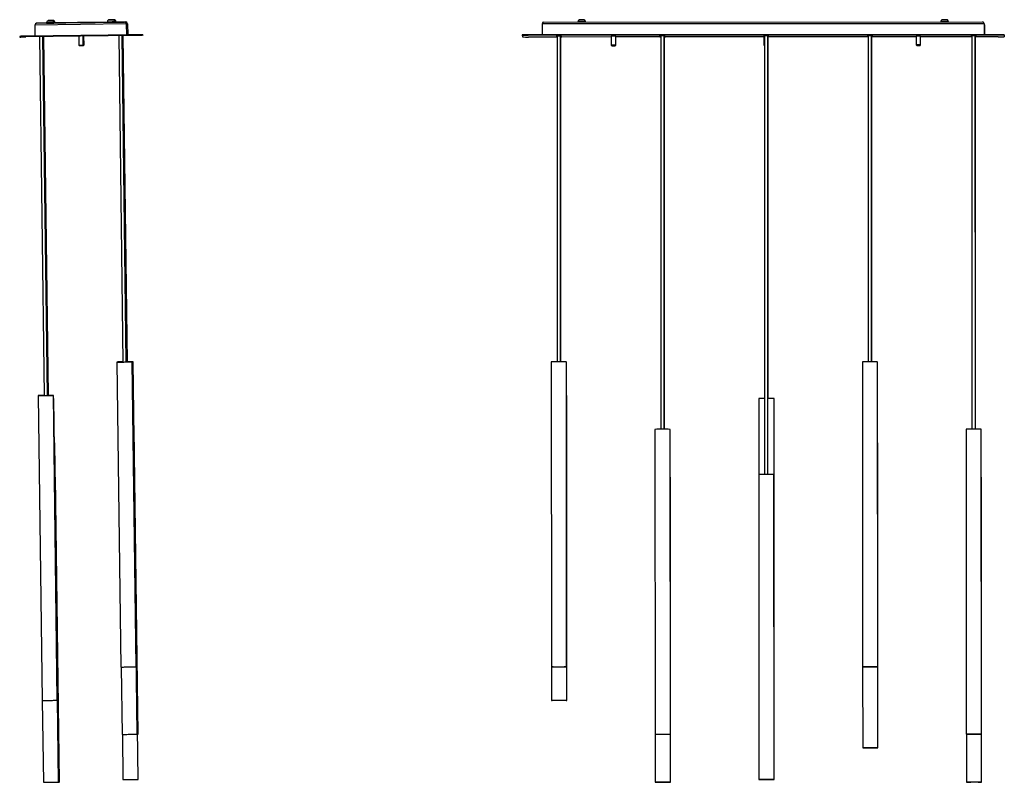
# Model space of a CAD drawing. Header units: millimetres. Extents: x 521 to 1031, y 151 to 624.
# Tile 1 of 3: x 521 to 844, y 161 to 411. Entities that reach past the tile are written whole.
import ezdxf

# ---------------------------------------------------------------- set-up
doc = ezdxf.new("R2010")
doc.units = ezdxf.units.MM

msp = doc.modelspace()

# ---------------------------------------------------------------- linework, layer by layer
at = {"color": 7, "linetype": 'Continuous', "lineweight": 25}
for p, q in [((526.84, 409.69), (555.63, 410.06)), ((530.92, 410.59), (530.87, 410.58)), ((550.05, 410.04), (532.82, 409.82)), ((550.05, 410.2), (550.05, 410)), ((552.49, 410.03), (552.48, 410.23)), ((552.82, 410.07), (552.81, 410.27)), ((556.03, 410.12), (552.82, 410.08)), ((555.63, 410.06), (556.03, 410.12)), ((693.15, 410.06), (836.95, 410.12)), ((704.34, 410.21), (704.34, 410.07)), ((706.78, 410.07), (706.78, 410.21)), ((706.82, 410.06), (706.79, 410.17)), ((823.34, 410.25), (823.34, 410.11)), ((825.78, 410.11), (825.78, 410.26)), ((825.82, 410.11), (825.79, 410.22)), ((556.24, 409.47), (526.24, 409.09)), ((526.24, 409.09), (526.29, 405.45)), ((527.16, 409.74), (526.77, 409.69)), ((527.23, 409.75), (526.84, 409.69)), ((530.05, 409.78), (527.23, 409.75)), ((530.05, 409.94), (530.05, 409.74)), ((532.49, 409.77), (532.49, 409.97)), ((532.82, 409.81), (532.82, 410.01)), ((556.64, 409.52), (556.24, 409.47)), ((556.24, 409.47), (556.29, 405.83)), ((556.64, 409.52), (556.69, 405.88)), ((837.55, 409.52), (692.55, 409.47)), ((692.55, 409.47), (692.55, 405.9)), ((837.62, 409.26), (837.53, 409.65)), ((837.55, 409.52), (837.55, 405.95)), ((837.63, 409.14), (837.55, 409.52)), ((837.63, 409.14), (837.63, 405.95)), ((521.7, 405.44), (521.28, 405.38)), ((521.28, 405.38), (521.28, 405.18)), ((559.27, 405.87), (523.27, 405.41)), ((559.27, 405.67), (523.27, 405.21)), ((523.27, 405.41), (523.27, 405.21)), ((526.29, 405.5), (523.71, 405.46)), ((526.29, 405.45), (556.29, 405.83)), ((527.76, 405.26), (529.27, 287.64)), ((530.37, 287.65), (528.86, 405.28)), ((530.47, 287.65), (528.95, 405.28)), ((530.56, 287.66), (529.04, 405.28)), ((530.65, 287.66), (529.14, 405.28)), ((530.75, 287.66), (529.23, 405.28)), ((540.63, 405.43), (540.67, 402.53)), ((542.11, 402.55), (542.07, 405.45)), ((542.25, 402.57), (542.21, 405.45)), ((542.39, 402.59), (542.35, 405.45)), ((553.75, 405.6), (555.13, 298.61)), ((556.23, 298.62), (554.85, 405.61)), ((556.33, 298.63), (554.95, 405.61)), ((556.42, 298.63), (555.04, 405.61)), ((556.51, 298.66), (555.14, 405.62)), ((556.61, 298.66), (555.23, 405.62)), ((556.29, 405.83), (556.69, 405.88)), ((559.71, 405.93), (556.69, 405.89)), ((559.27, 405.87), (559.27, 405.67)), ((561.7, 405.95), (561.27, 405.9)), ((561.27, 405.9), (561.28, 405.7)), ((561.7, 405.75), (561.28, 405.7)), ((561.7, 405.95), (561.7, 405.75)), ((686.04, 405.87), (686.04, 405.67)), ((686.04, 405.67), (686.14, 405.21)), ((842.03, 405.95), (688.03, 405.9)), ((688.03, 405.9), (688.03, 405.7)), ((842.03, 405.75), (688.03, 405.7)), ((697.5, 405.18), (688.14, 405.18)), ((697.5, 405.62), (697.54, 298.65)), ((698.64, 298.65), (698.6, 405.62)), ((698.71, 298.65), (698.67, 405.28)), ((715.27, 405.19), (698.67, 405.18)), ((715.27, 405.45), (715.27, 402.54)), ((716.71, 402.54), (716.71, 405.45)), ((731.5, 405.2), (716.71, 405.19)), ((731.5, 405.63), (731.54, 276.56)), ((732.64, 276.56), (732.6, 405.63)), ((732.72, 276.56), (732.67, 405.3)), ((765.27, 405.21), (732.67, 405.2)), ((765.27, 405.47), (765.27, 402.56)), ((765.5, 405.64), (765.55, 261.73)), ((766.65, 261.73), (766.6, 405.64)), ((766.71, 402.56), (766.71, 405.47)), ((799.5, 405.22), (766.71, 405.21)), ((799.5, 405.65), (799.54, 298.69)), ((800.64, 298.69), (800.6, 405.65)), ((800.71, 298.69), (800.67, 405.32)), ((815.27, 405.23), (800.67, 405.22)), ((815.27, 405.48), (815.27, 402.58)), ((816.71, 402.58), (816.71, 405.48)), ((833.5, 405.23), (816.71, 405.23)), ((833.5, 405.67), (833.54, 276.59)), ((834.64, 276.6), (834.6, 405.67)), ((834.72, 276.59), (834.67, 405.33)), ((842.14, 405.24), (834.67, 405.23)), ((842.03, 405.95), (842.03, 405.75)), ((844.04, 405.93), (844.04, 405.73)), ((844.04, 405.93), (844.14, 405.46)), ((844.04, 405.73), (844.14, 405.26)), ((844.14, 405.46), (844.14, 405.26)), ((540.67, 402.53), (540.87, 402.33)), ((541.91, 402.35), (542.11, 402.55)), ((542.05, 402.36), (542.25, 402.57)), ((542.19, 402.38), (542.39, 402.59)), ((715.27, 402.54), (715.47, 402.34)), ((716.51, 402.34), (716.71, 402.54)), ((765.27, 402.56), (765.47, 402.36)), ((766.6, 402.45), (766.71, 402.56)), ((766.71, 286.64), (766.68, 402.52)), ((815.27, 402.58), (815.47, 402.38)), ((816.51, 402.38), (816.71, 402.58)), ((553.18, 298.59), (554.47, 198.59)), ((553.46, 298.62), (553.46, 298.59)), ((556.35, 298.63), (556.23, 298.63)), ((556.39, 298.63), (556.23, 298.63)), ((556.63, 298.66), (556.51, 298.66)), ((556.67, 298.66), (556.51, 298.66)), ((559.47, 198.66), (558.18, 298.65)), ((559.75, 198.7), (558.46, 298.69)), ((695.59, 298.62), (695.62, 198.63)), ((700.62, 198.63), (700.59, 298.62)), ((797.59, 298.65), (797.62, 198.66)), ((802.62, 198.66), (802.59, 298.66)), ((527.32, 287.61), (528.61, 187.62)), ((533.61, 187.69), (532.32, 287.68)), ((700.7, 187.65), (700.66, 287.65)), ((533.81, 186.65), (532.52, 286.64)), ((763.66, 286.6), (763.67, 261.7)), ((768.7, 186.61), (768.66, 286.61)), ((559.85, 176.57), (558.56, 276.56)), ((560.13, 176.6), (558.84, 276.6)), ((729.59, 276.53), (729.63, 176.53)), ((734.58, 276.53), (734.59, 276.53)), ((734.63, 176.54), (734.59, 276.53)), ((831.59, 276.56), (831.63, 176.57)), ((836.58, 276.57), (836.59, 276.56)), ((836.63, 176.57), (836.59, 276.56)), ((534.09, 172.14), (532.8, 272.14)), ((802.7, 172.11), (802.67, 272.1)), ((560.13, 161.74), (558.85, 261.73)), ((763.6, 261.7), (763.63, 161.7)), ((768.63, 161.71), (768.6, 261.7)), ((534.05, 160.85), (532.76, 260.84)), ((534.33, 160.89), (533.04, 260.88)), ((734.7, 160.82), (734.67, 260.81)), ((836.7, 160.86), (836.67, 260.85)), ((554.56, 198.6), (554.85, 176.5)), ((695.69, 198.62), (695.7, 187.65)), ((797.69, 198.65), (797.7, 172.11)), ((528.7, 187.62), (529.05, 160.79)), ((554.94, 176.5), (555.13, 161.67)), ((729.7, 176.53), (729.7, 160.82)), ((831.7, 176.56), (831.7, 160.86))]:
    msp.add_line(p, q, dxfattribs=at)
at = {"color": 8, "linetype": 'Continuous', "lineweight": 25}
msp.add_line((552.21, 410.86), (552.17, 410.86), dxfattribs=at)
at = {"color": 7, "linetype": 'Continuous', "lineweight": 25, "flags": 128}
for points in [[(530.64, 410.55), (530.68, 410.55), (530.78, 410.55), (530.95, 410.55), (531.15, 410.55), (531.36, 410.56), (531.57, 410.56), (531.73, 410.56), (531.84, 410.56), (531.88, 410.56), (531.84, 410.56), (531.73, 410.56), (531.57, 410.56), (531.37, 410.56), (531.15, 410.55), (530.95, 410.55), (530.79, 410.55), (530.68, 410.55), (530.64, 410.55)], [(530.86, 410.55), (530.89, 410.55), (530.98, 410.55), (531.1, 410.55), (531.26, 410.55), (531.41, 410.56), (531.54, 410.56), (531.63, 410.56), (531.66, 410.56), (531.63, 410.56), (531.54, 410.56), (531.41, 410.56), (531.26, 410.55), (531.11, 410.55), (530.98, 410.55), (530.89, 410.55), (530.86, 410.55)], [(530.97, 410.59), (531.01, 410.59), (531.12, 410.59), (531.28, 410.59), (531.48, 410.6), (531.7, 410.6), (531.9, 410.6), (532.06, 410.6), (532.17, 410.61), (532.21, 410.61), (532.17, 410.61), (532.06, 410.6), (531.9, 410.6), (531.69, 410.6), (531.48, 410.6), (531.28, 410.59), (531.11, 410.59), (531.01, 410.59), (530.97, 410.59)], [(531.19, 410.59), (531.22, 410.59), (531.31, 410.59), (531.44, 410.6), (531.59, 410.6), (531.74, 410.6), (531.87, 410.6), (531.96, 410.6), (531.99, 410.6), (531.96, 410.6), (531.87, 410.6), (531.74, 410.6), (531.59, 410.6), (531.43, 410.6), (531.31, 410.59), (531.22, 410.59), (531.19, 410.59)], [(551.88, 410.82), (551.84, 410.82), (551.73, 410.82), (551.57, 410.82), (551.36, 410.81), (551.15, 410.81), (550.95, 410.81), (550.78, 410.81), (550.67, 410.8), (550.64, 410.8), (550.68, 410.8), (550.78, 410.81), (550.95, 410.81), (551.15, 410.81), (551.37, 410.81), (551.57, 410.82), (551.73, 410.82), (551.84, 410.82), (551.88, 410.82)], [(551.66, 410.82), (551.63, 410.82), (551.54, 410.82), (551.41, 410.81), (551.26, 410.81), (551.1, 410.81), (550.97, 410.81), (550.89, 410.81), (550.86, 410.81), (550.89, 410.81), (550.98, 410.81), (551.11, 410.81), (551.26, 410.81), (551.41, 410.81), (551.54, 410.82), (551.63, 410.82), (551.66, 410.82)], [(551.19, 410.85), (551.28, 410.85), (551.48, 410.85), (551.69, 410.86), (551.9, 410.86), (552.06, 410.86), (552.17, 410.86), (552.21, 410.86)], [(551.99, 410.86), (551.96, 410.86), (551.87, 410.86), (551.74, 410.86), (551.59, 410.86), (551.43, 410.85), (551.3, 410.85), (551.22, 410.85), (551.19, 410.85), (551.22, 410.85), (551.3, 410.85), (551.43, 410.85), (551.59, 410.86), (551.74, 410.86), (551.87, 410.86), (551.96, 410.86), (551.99, 410.86)], [(532.49, 409.77), (532.49, 409.77), (532.45, 409.77), (532.35, 409.77), (532.18, 409.77), (531.96, 409.76), (531.7, 409.76), (531.41, 409.76), (531.12, 409.75), (530.83, 409.75), (530.57, 409.75), (530.35, 409.74), (530.19, 409.74), (530.08, 409.74), (530.05, 409.74)], [(530.05, 409.74), (530.08, 409.74), (530.19, 409.74), (530.35, 409.74), (530.57, 409.75), (530.83, 409.75), (531.12, 409.75), (531.41, 409.76), (531.7, 409.76), (531.96, 409.76), (532.18, 409.77), (532.35, 409.77), (532.45, 409.77), (532.49, 409.77), (532.49, 409.77)], [(540.27, 409.89), (540.31, 409.89), (540.42, 409.9), (540.59, 409.9), (540.82, 409.9), (541.1, 409.9), (541.39, 409.91), (541.69, 409.91), (541.98, 409.92), (542.23, 409.92), (542.44, 409.92), (542.59, 409.92), (542.66, 409.93), (542.66, 409.93), (542.59, 409.92), (542.44, 409.92), (542.24, 409.92), (541.98, 409.92), (541.7, 409.91), (541.4, 409.91), (541.1, 409.91), (540.83, 409.9), (540.6, 409.9), (540.42, 409.9), (540.31, 409.9), (540.27, 409.89)], [(550.05, 410), (550.08, 410), (550.19, 410), (550.35, 410), (550.57, 410), (550.83, 410.01), (551.12, 410.01), (551.41, 410.01), (551.7, 410.02), (551.96, 410.02), (552.18, 410.02), (552.35, 410.03), (552.45, 410.03), (552.49, 410.03)], [(550.05, 410), (550.08, 410), (550.19, 410), (550.35, 410), (550.57, 410), (550.83, 410.01), (551.12, 410.01), (551.41, 410.01), (551.7, 410.02), (551.96, 410.02), (552.18, 410.02), (552.35, 410.03), (552.45, 410.03), (552.49, 410.03)], [(521.28, 405.38), (521.31, 405.38), (521.43, 405.38), (521.61, 405.38), (521.86, 405.39), (522.16, 405.39), (522.51, 405.4), (522.88, 405.4), (523.27, 405.41)], [(521.28, 405.18), (521.32, 405.18), (521.43, 405.18), (521.61, 405.18), (521.86, 405.19), (522.16, 405.19), (522.51, 405.2), (522.88, 405.2), (523.27, 405.21)], [(523.71, 405.46), (523.32, 405.46), (522.94, 405.45), (522.6, 405.45), (522.29, 405.44), (522.04, 405.44), (521.86, 405.44), (521.74, 405.44), (521.7, 405.44)], [(561.27, 405.9), (561.23, 405.89), (561.12, 405.89), (560.93, 405.89), (560.68, 405.89), (560.38, 405.88), (560.03, 405.88), (559.66, 405.87), (559.27, 405.87)], [(561.28, 405.7), (561.24, 405.69), (561.12, 405.69), (560.94, 405.69), (560.69, 405.69), (560.38, 405.68), (560.04, 405.68), (559.66, 405.67), (559.27, 405.67)], [(561.7, 405.95), (561.66, 405.95), (561.55, 405.95), (561.37, 405.95), (561.12, 405.94), (560.82, 405.94), (560.47, 405.94), (560.1, 405.93), (559.71, 405.93)], [(697.5, 405.6), (697.37, 405.6), (697.24, 405.6), (697.16, 405.61), (697.16, 405.61), (697.23, 405.61), (697.37, 405.62), (697.56, 405.62), (697.8, 405.62), (698.05, 405.62), (698.3, 405.62), (698.54, 405.62), (698.73, 405.62), (698.87, 405.61), (698.94, 405.61), (698.94, 405.61), (698.87, 405.6), (698.73, 405.6), (698.6, 405.6)], [(697.5, 405.27), (697.45, 405.27), (697.31, 405.27), (697.23, 405.27), (697.23, 405.28), (697.31, 405.28), (697.44, 405.28), (697.5, 405.28)], [(698.6, 405.28), (698.61, 405.28), (698.8, 405.28), (698.94, 405.28), (699.02, 405.28), (699.02, 405.27), (698.94, 405.27), (698.81, 405.27), (698.67, 405.26)], [(731.5, 405.61), (731.37, 405.61), (731.24, 405.62), (731.16, 405.62), (731.16, 405.62), (731.23, 405.63), (731.37, 405.63), (731.56, 405.63), (731.8, 405.63), (732.05, 405.63), (732.3, 405.63), (732.54, 405.63), (732.73, 405.63), (732.87, 405.63), (732.94, 405.62), (732.94, 405.62), (732.87, 405.62), (732.73, 405.61), (732.6, 405.61)], [(731.5, 405.28), (731.45, 405.28), (731.31, 405.28), (731.23, 405.28), (731.23, 405.29), (731.31, 405.29), (731.44, 405.29), (731.5, 405.29)], [(732.6, 405.3), (732.61, 405.3), (732.8, 405.29), (732.94, 405.29), (733.02, 405.29), (733.02, 405.28), (732.94, 405.28), (732.81, 405.28), (732.67, 405.28)], [(765.5, 405.62), (765.37, 405.63), (765.23, 405.63), (765.16, 405.63), (765.16, 405.63), (765.23, 405.64), (765.37, 405.64), (765.56, 405.64), (765.8, 405.64), (766.05, 405.64), (766.3, 405.64), (766.54, 405.64), (766.73, 405.64), (766.87, 405.64), (766.94, 405.64), (766.94, 405.63), (766.87, 405.63), (766.73, 405.63), (766.6, 405.62)], [(765.27, 405.29), (765.23, 405.3), (765.23, 405.3), (765.27, 405.3)], [(766.71, 405.31), (766.8, 405.31), (766.94, 405.3), (767.02, 405.3), (767.02, 405.3), (766.94, 405.29), (766.81, 405.29), (766.71, 405.29)], [(799.5, 405.64), (799.37, 405.64), (799.23, 405.64), (799.16, 405.64), (799.16, 405.65), (799.23, 405.65), (799.37, 405.65), (799.56, 405.66), (799.8, 405.66), (800.05, 405.66), (800.3, 405.66), (800.54, 405.66), (800.73, 405.65), (800.87, 405.65), (800.94, 405.65), (800.94, 405.64), (800.87, 405.64), (800.73, 405.64), (800.6, 405.64)], [(799.5, 405.3), (799.45, 405.3), (799.31, 405.31), (799.23, 405.31), (799.23, 405.31), (799.3, 405.32), (799.44, 405.32), (799.5, 405.32)], [(800.6, 405.32), (800.61, 405.32), (800.8, 405.32), (800.94, 405.32), (801.02, 405.31), (801.02, 405.31), (800.94, 405.31), (800.81, 405.3), (800.67, 405.3)], [(833.5, 405.65), (833.37, 405.65), (833.23, 405.65), (833.16, 405.66), (833.16, 405.66), (833.23, 405.66), (833.37, 405.67), (833.56, 405.67), (833.8, 405.67), (834.05, 405.67), (834.3, 405.67), (834.54, 405.67), (834.73, 405.67), (834.87, 405.66), (834.94, 405.66), (834.94, 405.66), (834.87, 405.65), (834.73, 405.65), (834.6, 405.65)], [(833.5, 405.31), (833.45, 405.32), (833.31, 405.32), (833.23, 405.32), (833.23, 405.32), (833.3, 405.33), (833.44, 405.33), (833.5, 405.33)], [(834.6, 405.33), (834.61, 405.33), (834.8, 405.33), (834.94, 405.33), (835.01, 405.33), (835.02, 405.32), (834.94, 405.32), (834.81, 405.32), (834.67, 405.31)], [(540.67, 402.53), (540.69, 402.53), (540.77, 402.53), (540.91, 402.53), (541.1, 402.54), (541.31, 402.54), (541.54, 402.54), (541.75, 402.54), (541.92, 402.55), (542.05, 402.55), (542.11, 402.55), (542.11, 402.55)], [(541.91, 402.35), (541.91, 402.35), (541.86, 402.35), (541.75, 402.34), (541.59, 402.34), (541.4, 402.34), (541.22, 402.34), (541.05, 402.34), (540.93, 402.33), (540.88, 402.33), (540.87, 402.33)], [(716.5, 402.34), (716.5, 402.34), (716.44, 402.34), (716.31, 402.35), (716.14, 402.35), (715.95, 402.35), (715.77, 402.35), (715.61, 402.34), (715.51, 402.34), (715.47, 402.34), (715.5, 402.34), (715.6, 402.34), (715.75, 402.33), (715.93, 402.33), (716.12, 402.33), (716.3, 402.33), (716.43, 402.34), (716.5, 402.34)], [(765.5, 402.36), (765.47, 402.36), (765.5, 402.36), (765.5, 402.36)], [(816.5, 402.37), (816.5, 402.38), (816.44, 402.38), (816.31, 402.38), (816.14, 402.38), (815.95, 402.38), (815.77, 402.38), (815.61, 402.38), (815.51, 402.38), (815.47, 402.38), (815.5, 402.37), (815.6, 402.37), (815.75, 402.37), (815.93, 402.37), (816.12, 402.37), (816.29, 402.37), (816.43, 402.37), (816.5, 402.37)], [(555.13, 298.61), (554.73, 298.61), (554.35, 298.6), (554.01, 298.6), (553.72, 298.59), (553.49, 298.59), (553.32, 298.59), (553.21, 298.59), (553.18, 298.59), (553.22, 298.59), (553.33, 298.59), (553.51, 298.59), (553.75, 298.59), (554.05, 298.6), (554.39, 298.6), (554.77, 298.61), (555.18, 298.61), (555.6, 298.62), (556.02, 298.62), (556.44, 298.63), (556.83, 298.63), (557.19, 298.64), (557.5, 298.64), (557.77, 298.64), (557.97, 298.65), (558.11, 298.65), (558.17, 298.65), (558.17, 298.65), (558.09, 298.65), (557.95, 298.65), (557.74, 298.64), (557.47, 298.64), (557.15, 298.64), (556.79, 298.63), (556.39, 298.63), (556.39, 298.63)], [(555.13, 298.61), (555.13, 298.61), (554.74, 298.61), (554.38, 298.6), (554.06, 298.6), (553.78, 298.59), (553.57, 298.59), (553.42, 298.59), (553.34, 298.59), (553.33, 298.59), (553.39, 298.59), (553.52, 298.59), (553.71, 298.59), (553.97, 298.6), (554.28, 298.6), (554.63, 298.6), (555.01, 298.61), (555.42, 298.61), (555.83, 298.62), (556.23, 298.62), (556.62, 298.63), (556.98, 298.63), (557.31, 298.64), (557.58, 298.64), (557.79, 298.64), (557.94, 298.65), (558.03, 298.65), (558.04, 298.65), (557.98, 298.65), (557.85, 298.65), (557.65, 298.64), (557.39, 298.64), (557.08, 298.64), (556.73, 298.63), (556.35, 298.63), (556.35, 298.63)], [(555.13, 298.64), (555.01, 298.64), (554.63, 298.64), (554.29, 298.63), (554, 298.63), (553.77, 298.63), (553.6, 298.62), (553.5, 298.62), (553.46, 298.62), (553.5, 298.62), (553.62, 298.62), (553.79, 298.63), (554.03, 298.63), (554.33, 298.63), (554.67, 298.64), (555.05, 298.64), (555.13, 298.64)], [(555.13, 298.64), (555.02, 298.64), (554.66, 298.64), (554.34, 298.63), (554.07, 298.63), (553.85, 298.63), (553.7, 298.63), (553.62, 298.62), (553.61, 298.62), (553.67, 298.63), (553.8, 298.63), (554, 298.63), (554.25, 298.63), (554.56, 298.64), (554.91, 298.64), (555.13, 298.64)], [(556.42, 298.66), (556.52, 298.66), (556.91, 298.67), (557.27, 298.67), (557.59, 298.68), (557.86, 298.68), (558.08, 298.68), (558.23, 298.68), (558.31, 298.69), (558.32, 298.69), (558.26, 298.68), (558.13, 298.68), (557.93, 298.68), (557.68, 298.68), (557.37, 298.67), (557.02, 298.67), (556.63, 298.66)], [(556.42, 298.66), (556.72, 298.66), (557.11, 298.67), (557.47, 298.67), (557.79, 298.68), (558.05, 298.68), (558.25, 298.68), (558.39, 298.69), (558.46, 298.69), (558.45, 298.69), (558.38, 298.69), (558.23, 298.68), (558.02, 298.68), (557.75, 298.68), (557.43, 298.67), (557.07, 298.67), (556.67, 298.66)], [(700.48, 298.63), (700.57, 298.62), (700.59, 298.62)], [(802.48, 298.66), (802.57, 298.66), (802.59, 298.66)], [(528.37, 287.63), (528.05, 287.62), (527.77, 287.62), (527.56, 287.62), (527.41, 287.61), (527.33, 287.61), (527.33, 287.61), (527.39, 287.61), (527.53, 287.62), (527.73, 287.62), (527.99, 287.62), (528.3, 287.63), (528.66, 287.63), (529.05, 287.63), (529.46, 287.64), (529.88, 287.65), (530.31, 287.65), (530.71, 287.66), (531.09, 287.66), (531.44, 287.67), (531.74, 287.67), (531.98, 287.67), (532.16, 287.68), (532.28, 287.68), (532.32, 287.68), (532.29, 287.68), (532.19, 287.68), (532.02, 287.67), (531.79, 287.67), (531.5, 287.67), (531.17, 287.66), (530.79, 287.66), (530.39, 287.65), (530.37, 287.65)], [(528.45, 287.63), (528.14, 287.62), (527.88, 287.62), (527.67, 287.62), (527.54, 287.62), (527.47, 287.61), (527.47, 287.61), (527.55, 287.62), (527.69, 287.62), (527.9, 287.62), (528.17, 287.62), (528.48, 287.63), (528.84, 287.63), (529.23, 287.64), (529.64, 287.64), (530.05, 287.65), (530.45, 287.65), (530.84, 287.66), (531.19, 287.66), (531.5, 287.67), (531.77, 287.67), (531.97, 287.67), (532.11, 287.67), (532.17, 287.68), (532.17, 287.68), (532.09, 287.67), (531.95, 287.67), (531.74, 287.67), (531.47, 287.67), (531.16, 287.66), (530.8, 287.66), (530.41, 287.65), (530.37, 287.65)], [(529.27, 287.64), (529.13, 287.64), (528.73, 287.63), (528.37, 287.63)], [(529.27, 287.64), (529.19, 287.64), (528.8, 287.63), (528.45, 287.63)], [(532.33, 286.63), (532.36, 286.63), (532.47, 286.64), (532.52, 286.64), (532.5, 286.64), (532.4, 286.64), (532.33, 286.64)], [(532.33, 286.63), (532.37, 286.64), (532.37, 286.64), (532.33, 286.63)], [(558.47, 276.56), (558.49, 276.56), (558.55, 276.56), (558.55, 276.56), (558.47, 276.56), (558.47, 276.56)], [(558.75, 276.59), (558.77, 276.59), (558.84, 276.6), (558.83, 276.6), (558.75, 276.59), (558.75, 276.59)], [(532.71, 272.13), (532.76, 272.13), (532.8, 272.14), (532.78, 272.14), (532.71, 272.13)], [(558.75, 261.73), (558.82, 261.73), (558.84, 261.73), (558.79, 261.73), (558.75, 261.73)], [(532.67, 260.84), (532.71, 260.84), (532.76, 260.84), (532.73, 260.84), (532.67, 260.84)], [(532.95, 260.88), (532.99, 260.88), (533.04, 260.88), (533.02, 260.88), (532.95, 260.88)], [(554.47, 198.59), (554.47, 198.59), (554.51, 198.59), (554.62, 198.6), (554.8, 198.6), (555.04, 198.6), (555.34, 198.6), (555.68, 198.61), (556.06, 198.61), (556.47, 198.62), (556.89, 198.62), (557.31, 198.63), (557.72, 198.64), (558.12, 198.64), (558.47, 198.65), (558.79, 198.65), (559.05, 198.65), (559.26, 198.66), (559.39, 198.66), (559.46, 198.66), (559.47, 198.66)], [(700.52, 198.64), (700.6, 198.63), (700.62, 198.63), (700.56, 198.62), (700.43, 198.61), (700.24, 198.61), (699.98, 198.61), (699.67, 198.6), (699.32, 198.6), (698.93, 198.6), (698.52, 198.59), (698.1, 198.59), (697.67, 198.59), (697.27, 198.6), (696.88, 198.6), (696.53, 198.6), (696.23, 198.6), (695.98, 198.61), (695.79, 198.61), (695.67, 198.62), (695.62, 198.62), (695.64, 198.63), (695.74, 198.64), (695.9, 198.64), (696.12, 198.65), (696.41, 198.65), (696.74, 198.65), (697.11, 198.66), (697.51, 198.66), (697.93, 198.66), (698.36, 198.66), (698.77, 198.66), (699.17, 198.66), (699.54, 198.65), (699.87, 198.65), (700.14, 198.65), (700.36, 198.64), (700.52, 198.64)], [(700.38, 198.64), (700.47, 198.63), (700.48, 198.63), (700.41, 198.62), (700.28, 198.61), (700.09, 198.61), (699.83, 198.61), (699.52, 198.6), (699.17, 198.6), (698.79, 198.6), (698.39, 198.6), (697.98, 198.6), (697.57, 198.6), (697.18, 198.6), (696.82, 198.6), (696.5, 198.6), (696.22, 198.61), (696.01, 198.61), (695.86, 198.62), (695.78, 198.62), (695.76, 198.63), (695.83, 198.63), (695.96, 198.64), (696.15, 198.64), (696.41, 198.65), (696.72, 198.65), (697.07, 198.65), (697.45, 198.66), (697.85, 198.66), (698.27, 198.66), (698.67, 198.66), (699.06, 198.65), (699.42, 198.65), (699.75, 198.65), (700.02, 198.65), (700.23, 198.64), (700.38, 198.64)], [(802.52, 198.67), (802.6, 198.67), (802.62, 198.66), (802.56, 198.66), (802.43, 198.65), (802.24, 198.65), (801.98, 198.64), (801.67, 198.64), (801.32, 198.64), (800.93, 198.63), (800.52, 198.63), (800.1, 198.63), (799.67, 198.63), (799.26, 198.63), (798.88, 198.63), (798.53, 198.64), (798.23, 198.64), (797.98, 198.65), (797.79, 198.65), (797.67, 198.66), (797.62, 198.66), (797.64, 198.67), (797.74, 198.67), (797.9, 198.68), (798.12, 198.68), (798.41, 198.69), (798.74, 198.69), (799.11, 198.69), (799.51, 198.69), (799.93, 198.7), (800.36, 198.7), (800.77, 198.69), (801.17, 198.69), (801.54, 198.69), (801.87, 198.69), (802.14, 198.68), (802.36, 198.68), (802.52, 198.67)], [(802.38, 198.67), (802.46, 198.67), (802.48, 198.66), (802.41, 198.66), (802.28, 198.65), (802.09, 198.65), (801.83, 198.64), (801.52, 198.64), (801.17, 198.64), (800.79, 198.63), (800.39, 198.63), (799.98, 198.63), (799.57, 198.63), (799.18, 198.64), (798.82, 198.64), (798.49, 198.64), (798.22, 198.64), (798.01, 198.65), (797.86, 198.65), (797.77, 198.66), (797.76, 198.66), (797.83, 198.67), (797.96, 198.67), (798.15, 198.68), (798.41, 198.68), (798.72, 198.69), (799.07, 198.69), (799.45, 198.69), (799.85, 198.69), (800.26, 198.69), (800.67, 198.69), (801.06, 198.69), (801.42, 198.69), (801.74, 198.69), (802.02, 198.68), (802.23, 198.68), (802.38, 198.67)], [(528.61, 187.62), (528.61, 187.62), (528.68, 187.62), (528.81, 187.62), (529.01, 187.63), (529.27, 187.63), (529.59, 187.63), (529.94, 187.64), (530.34, 187.64), (530.75, 187.65), (531.17, 187.65), (531.59, 187.66), (532, 187.66), (532.38, 187.67), (532.73, 187.67), (533.03, 187.68), (533.27, 187.68), (533.45, 187.68), (533.56, 187.69), (533.61, 187.69), (533.61, 187.69)], [(700.23, 187.64), (699.96, 187.63), (699.63, 187.63), (699.26, 187.62), (698.87, 187.62), (698.45, 187.62), (698.03, 187.62), (697.61, 187.62), (697.21, 187.62), (696.83, 187.63), (696.5, 187.63), (696.21, 187.63), (695.98, 187.64), (695.82, 187.64), (695.72, 187.65), (695.7, 187.65), (695.74, 187.66), (695.86, 187.66), (696.04, 187.67), (696.29, 187.67), (696.59, 187.68), (696.94, 187.68), (697.32, 187.68), (697.73, 187.69), (698.15, 187.69), (698.58, 187.69), (698.99, 187.68), (699.38, 187.68), (699.73, 187.68), (700.04, 187.68), (700.3, 187.67), (700.5, 187.67), (700.63, 187.66), (700.69, 187.66), (700.68, 187.65), (700.6, 187.65), (700.45, 187.64), (700.23, 187.64)], [(700.12, 187.64), (699.85, 187.63), (699.53, 187.63), (699.17, 187.63), (698.79, 187.62), (698.38, 187.62), (697.97, 187.62), (697.57, 187.62), (697.18, 187.63), (696.83, 187.63), (696.51, 187.63), (696.25, 187.64), (696.05, 187.64), (695.91, 187.65), (695.84, 187.65), (695.85, 187.66), (695.92, 187.66), (696.07, 187.67), (696.27, 187.67), (696.54, 187.67), (696.86, 187.68), (697.22, 187.68), (697.6, 187.68), (698.01, 187.68), (698.42, 187.68), (698.83, 187.68), (699.21, 187.68), (699.57, 187.68), (699.88, 187.68), (700.14, 187.67), (700.34, 187.67), (700.48, 187.66), (700.55, 187.66), (700.55, 187.65), (700.47, 187.65), (700.33, 187.64), (700.12, 187.64)], [(768.62, 186.62), (768.62, 186.62), (768.69, 186.62), (768.68, 186.61), (768.62, 186.61)], [(554.85, 176.5), (554.85, 176.5), (554.89, 176.5), (555, 176.5), (555.18, 176.51), (555.42, 176.51), (555.72, 176.51), (556.06, 176.52), (556.44, 176.52), (556.85, 176.53), (557.27, 176.53), (557.69, 176.54), (558.11, 176.54), (558.5, 176.55), (558.86, 176.55), (559.17, 176.56), (559.43, 176.56), (559.64, 176.56), (559.77, 176.57), (559.84, 176.57), (559.85, 176.57)], [(734.61, 176.54), (734.62, 176.53), (734.57, 176.53), (734.44, 176.52), (734.24, 176.52), (733.99, 176.51), (733.68, 176.51), (733.32, 176.51), (732.93, 176.5), (732.52, 176.5), (732.1, 176.5), (731.68, 176.5), (731.27, 176.5), (730.88, 176.51), (730.53, 176.51), (730.23, 176.51), (729.98, 176.52), (729.8, 176.52), (729.68, 176.53), (729.63, 176.53), (729.65, 176.54), (729.75, 176.54), (729.91, 176.55), (730.13, 176.55), (730.42, 176.56), (730.75, 176.56), (731.12, 176.56), (731.53, 176.57), (731.94, 176.57), (732.37, 176.57), (732.78, 176.57), (733.18, 176.56), (733.55, 176.56), (733.88, 176.56), (734.15, 176.55), (734.37, 176.55), (734.53, 176.54), (734.61, 176.54)], [(734.47, 176.54), (734.48, 176.53), (734.42, 176.53), (734.29, 176.52), (734.1, 176.52), (733.84, 176.51), (733.54, 176.51), (733.19, 176.51), (732.8, 176.51), (732.4, 176.5), (731.99, 176.5), (731.58, 176.51), (731.19, 176.51), (730.83, 176.51), (730.51, 176.51), (730.23, 176.52), (730.02, 176.52), (729.87, 176.53), (729.78, 176.53), (729.77, 176.54), (729.83, 176.54), (729.96, 176.55), (730.16, 176.55), (730.41, 176.56), (730.72, 176.56), (731.07, 176.56), (731.45, 176.56), (731.85, 176.56), (732.27, 176.57), (732.67, 176.56), (733.06, 176.56), (733.42, 176.56), (733.75, 176.56), (734.02, 176.55), (734.24, 176.55), (734.39, 176.54), (734.47, 176.54)], [(836.61, 176.58), (836.62, 176.57), (836.56, 176.57), (836.44, 176.56), (836.24, 176.56), (835.98, 176.55), (835.68, 176.55), (835.32, 176.54), (834.93, 176.54), (834.52, 176.54), (834.1, 176.54), (833.68, 176.54), (833.27, 176.54), (832.88, 176.54), (832.53, 176.55), (832.23, 176.55), (831.98, 176.55), (831.8, 176.56), (831.68, 176.56), (831.63, 176.57), (831.65, 176.58), (831.75, 176.58), (831.91, 176.59), (832.13, 176.59), (832.42, 176.59), (832.75, 176.6), (833.12, 176.6), (833.52, 176.6), (833.94, 176.6), (834.37, 176.6), (834.78, 176.6), (835.18, 176.6), (835.55, 176.6), (835.88, 176.6), (836.15, 176.59), (836.37, 176.59), (836.53, 176.58), (836.61, 176.58)], [(836.47, 176.58), (836.48, 176.57), (836.42, 176.57), (836.29, 176.56), (836.1, 176.56), (835.84, 176.55), (835.54, 176.55), (835.19, 176.54), (834.8, 176.54), (834.4, 176.54), (833.99, 176.54), (833.58, 176.54), (833.19, 176.54), (832.83, 176.55), (832.51, 176.55), (832.23, 176.55), (832.02, 176.56), (831.87, 176.56), (831.78, 176.57), (831.77, 176.57), (831.83, 176.58), (831.96, 176.58), (832.16, 176.59), (832.41, 176.59), (832.72, 176.6), (833.07, 176.6), (833.45, 176.6), (833.85, 176.6), (834.27, 176.6), (834.67, 176.6), (835.06, 176.6), (835.42, 176.6), (835.75, 176.59), (836.02, 176.59), (836.24, 176.59), (836.39, 176.58), (836.47, 176.58)], [(801.98, 172.09), (801.66, 172.09), (801.29, 172.08), (800.89, 172.08), (800.48, 172.08), (800.06, 172.08), (799.64, 172.08), (799.23, 172.08), (798.86, 172.08), (798.52, 172.09), (798.23, 172.09), (798, 172.1), (797.83, 172.1), (797.73, 172.11), (797.7, 172.11), (797.74, 172.12), (797.86, 172.12), (798.04, 172.13), (798.28, 172.13), (798.58, 172.14), (798.92, 172.14), (799.31, 172.14), (799.71, 172.14), (800.13, 172.14), (800.56, 172.14), (800.97, 172.14), (801.36, 172.14), (801.72, 172.14), (802.03, 172.13), (802.29, 172.13), (802.49, 172.12), (802.63, 172.12), (802.69, 172.11), (802.69, 172.11), (802.61, 172.1), (802.46, 172.1), (802.25, 172.09), (801.98, 172.09)], [(801.88, 172.09), (801.56, 172.09), (801.21, 172.08), (800.82, 172.08), (800.42, 172.08), (800.01, 172.08), (799.6, 172.08), (799.22, 172.08), (798.86, 172.09), (798.54, 172.09), (798.27, 172.09), (798.07, 172.1), (797.92, 172.1), (797.85, 172.11), (797.85, 172.11), (797.92, 172.12), (798.06, 172.12), (798.26, 172.13), (798.52, 172.13), (798.84, 172.14), (799.19, 172.14), (799.58, 172.14), (799.98, 172.14), (800.39, 172.14), (800.8, 172.14), (801.19, 172.14), (801.54, 172.14), (801.86, 172.13), (802.13, 172.13), (802.33, 172.13), (802.48, 172.12), (802.55, 172.11), (802.55, 172.11), (802.48, 172.1), (802.34, 172.1), (802.14, 172.09), (801.88, 172.09)], [(555.13, 161.67), (555.15, 161.67), (555.24, 161.67), (555.4, 161.68), (555.62, 161.68), (555.9, 161.68), (556.23, 161.69), (556.6, 161.69), (556.99, 161.7), (557.41, 161.7), (557.84, 161.71), (558.25, 161.71), (558.65, 161.72), (559.03, 161.72), (559.36, 161.73), (559.64, 161.73), (559.86, 161.73), (560.02, 161.73), (560.11, 161.74), (560.13, 161.74)], [(767.43, 161.73), (767.78, 161.73), (768.07, 161.73), (768.31, 161.72), (768.49, 161.72), (768.59, 161.71), (768.63, 161.71), (768.6, 161.7), (768.49, 161.69), (768.32, 161.69), (768.08, 161.68), (767.79, 161.68), (767.45, 161.68), (767.07, 161.67), (766.67, 161.67), (766.25, 161.67), (765.82, 161.67), (765.41, 161.67), (765.01, 161.68), (764.65, 161.68), (764.33, 161.68), (764.07, 161.69), (763.86, 161.69), (763.72, 161.7), (763.64, 161.7), (763.64, 161.71), (763.71, 161.71), (763.85, 161.72), (764.06, 161.72), (764.32, 161.73), (764.64, 161.73), (765, 161.73), (765.39, 161.73), (765.81, 161.74), (766.23, 161.74), (766.65, 161.74), (767.06, 161.73), (767.43, 161.73)], [(767.36, 161.73), (767.69, 161.73), (767.98, 161.72), (768.2, 161.72), (768.37, 161.71), (768.47, 161.71), (768.49, 161.7), (768.45, 161.7), (768.33, 161.69), (768.15, 161.69), (767.9, 161.68), (767.6, 161.68), (767.26, 161.68), (766.88, 161.68), (766.48, 161.67), (766.07, 161.67), (765.67, 161.67), (765.27, 161.68), (764.9, 161.68), (764.57, 161.68), (764.29, 161.68), (764.06, 161.69), (763.9, 161.69), (763.8, 161.7), (763.77, 161.7), (763.82, 161.71), (763.93, 161.71), (764.12, 161.72), (764.36, 161.72), (764.66, 161.73), (765, 161.73), (765.38, 161.73), (765.78, 161.73), (766.19, 161.73), (766.6, 161.73), (766.99, 161.73), (767.36, 161.73)], [(529.05, 160.79), (529.05, 160.79), (529.11, 160.79), (529.24, 160.79), (529.44, 160.79), (529.7, 160.8), (530.01, 160.8), (530.36, 160.8), (530.75, 160.81), (531.16, 160.81), (531.59, 160.82), (532.01, 160.83), (532.42, 160.83), (532.8, 160.84), (533.15, 160.84), (533.45, 160.84), (533.7, 160.85), (533.88, 160.85), (534, 160.85), (534.05, 160.85), (534.05, 160.85)], [(733.98, 160.8), (733.66, 160.79), (733.29, 160.79), (732.9, 160.79), (732.48, 160.79), (732.06, 160.79), (731.64, 160.79), (731.24, 160.79), (730.86, 160.79), (730.52, 160.8), (730.24, 160.8), (730, 160.8), (729.83, 160.81), (729.73, 160.81), (729.7, 160.82), (729.75, 160.83), (729.86, 160.83), (730.04, 160.84), (730.28, 160.84), (730.58, 160.84), (730.93, 160.85), (731.31, 160.85), (731.72, 160.85), (732.14, 160.85), (732.56, 160.85), (732.97, 160.85), (733.37, 160.85), (733.72, 160.85), (734.04, 160.84), (734.3, 160.84), (734.5, 160.83), (734.63, 160.83), (734.7, 160.82), (734.69, 160.82), (734.61, 160.81), (734.47, 160.81), (734.25, 160.8), (733.98, 160.8)], [(733.88, 160.8), (733.57, 160.8), (733.21, 160.79), (732.83, 160.79), (732.42, 160.79), (732.01, 160.79), (731.61, 160.79), (731.22, 160.79), (730.86, 160.8), (730.54, 160.8), (730.28, 160.8), (730.07, 160.81), (729.93, 160.81), (729.85, 160.82), (729.85, 160.82), (729.92, 160.83), (730.06, 160.83), (730.26, 160.84), (730.53, 160.84), (730.84, 160.85), (731.2, 160.85), (731.58, 160.85), (731.99, 160.85), (732.4, 160.85), (732.8, 160.85), (733.19, 160.85), (733.55, 160.85), (733.86, 160.84), (734.13, 160.84), (734.34, 160.83), (734.48, 160.83), (734.55, 160.82), (734.56, 160.82), (734.49, 160.81), (734.35, 160.81), (734.15, 160.8), (733.88, 160.8)], [(835.98, 160.84), (835.66, 160.83), (835.29, 160.83), (834.9, 160.83), (834.48, 160.83), (834.06, 160.83), (833.64, 160.83), (833.24, 160.83), (832.86, 160.83), (832.52, 160.83), (832.23, 160.84), (832, 160.84), (831.83, 160.85), (831.73, 160.85), (831.7, 160.86), (831.75, 160.86), (831.86, 160.87), (832.04, 160.87), (832.28, 160.88), (832.58, 160.88), (832.93, 160.88), (833.31, 160.89), (833.72, 160.89), (834.14, 160.89), (834.56, 160.89), (834.97, 160.89), (835.36, 160.89), (835.72, 160.88), (836.04, 160.88), (836.3, 160.88), (836.5, 160.87), (836.63, 160.87), (836.7, 160.86), (836.69, 160.86), (836.61, 160.85), (836.47, 160.84), (836.25, 160.84), (835.98, 160.84)], [(835.88, 160.84), (835.57, 160.83), (835.21, 160.83), (834.83, 160.83), (834.42, 160.83), (834.01, 160.83), (833.61, 160.83), (833.22, 160.83), (832.86, 160.83), (832.54, 160.84), (832.28, 160.84), (832.07, 160.84), (831.93, 160.85), (831.85, 160.85), (831.85, 160.86), (831.92, 160.86), (832.06, 160.87), (832.26, 160.87), (832.53, 160.88), (832.84, 160.88), (833.2, 160.88), (833.58, 160.89), (833.99, 160.89), (834.4, 160.89), (834.8, 160.89), (835.19, 160.89), (835.55, 160.88), (835.86, 160.88), (836.13, 160.88), (836.34, 160.87), (836.48, 160.87), (836.55, 160.86), (836.56, 160.86), (836.49, 160.85), (836.35, 160.85), (836.14, 160.84), (835.88, 160.84)]]:
    msp.add_lwpolyline(points, dxfattribs=at)
at = {"color": 8, "linetype": 'Continuous', "lineweight": 25, "flags": 128}
for points in [[(550.05, 410.2), (550.08, 410.2), (550.18, 410.2), (550.35, 410.2), (550.57, 410.2), (550.83, 410.21), (551.11, 410.21), (551.41, 410.21), (551.69, 410.22), (551.96, 410.22), (552.18, 410.22), (552.34, 410.23), (552.45, 410.23), (552.48, 410.23)], [(551.13, 410.85), (551.11, 410.85), (551.01, 410.85), (550.97, 410.85), (551, 410.85), (551.11, 410.85), (551.19, 410.85)], [(532.49, 409.97), (532.49, 409.97), (532.45, 409.97), (532.35, 409.97), (532.18, 409.97), (531.96, 409.96), (531.7, 409.96), (531.41, 409.96), (531.12, 409.95), (530.83, 409.95), (530.57, 409.95), (530.35, 409.94), (530.19, 409.94), (530.08, 409.94), (530.05, 409.94)]]:
    msp.add_lwpolyline(points, dxfattribs=at)
at = {"color": 8, "linetype": 'Continuous', "lineweight": 25}
for centre, radius, start, end in [((549.93, 609.16), 198.91, 270.7392, 270.8319), ((705.28, 384.8), 25.43, 89.388, 92.1289), ((705.94, 391.99), 18.24, 87.3615, 91.2045), ((824.19, 392.27), 18, 88.8224, 92.6945), ((824.85, 384.58), 25.69, 87.919, 90.647), ((530.77, 547.48), 137.48, 270.7159, 270.854)]:
    msp.add_arc(centre, radius, start, end, dxfattribs=at)
at = {"color": 7, "linetype": 'Continuous', "lineweight": 25}
for centre, radius, start, end in [((549.87, 612.78), 202.73, 270.7382, 270.8315), ((550.77, 547.15), 137.1, 270.716, 270.8541), ((530.78, 546.9), 137.1, 270.716, 270.8541), ((529.88, 612.52), 202.73, 270.7382, 270.8315), ((687.55, 367.44), 38.46, 89.2745, 92.2466), ((687.55, 367.24), 38.46, 89.2745, 92.2466), ((687.63, 444.43), 39.25, 267.8209, 270.7491), ((716, 385.3), 20.16, 87.9721, 92.0653), ((765.45, 403.12), 2.36, 88.8831, 94.5217), ((766.62, 404.58), 0.888, 83.977, 90.8302), ((815.99, 385.34), 20.16, 87.9721, 92.0653), ((842.55, 366.7), 39.25, 87.8209, 90.7491), ((842.55, 366.5), 39.25, 87.8209, 90.7491), ((842.63, 443.69), 38.46, 269.2745, 272.2466), ((541.49, 438.72), 36.36, 270.6923, 270.8855), ((541.63, 438.73), 36.36, 270.6923, 270.8855), ((541.58, 445.73), 43.17, 270.703, 270.8871), ((541.72, 445.75), 43.17, 270.703, 270.8871), ((716, 383.05), 19.5, 87.9033, 92.1341), ((765.45, 400.3), 2.26, 88.7581, 94.6877), ((766.62, 401.73), 0.83, 83.6756, 90.9997), ((816, 383.08), 19.5, 87.9033, 92.1341), ((698.23, 209.49), 89.17, 88.552, 91.6991), ((800.23, 209.52), 89.17, 88.552, 91.6991), ((700.59, 287.28), 0.371, 78.3291, 89.5511), ((765.14, 254.57), 32.07, 89.2919, 92.6479), ((767.14, 253.22), 33.42, 87.3896, 90.8572), ((732.17, 196.58), 79.99, 88.2764, 91.8466), ((834.17, 196.62), 79.99, 88.2764, 91.8466), ((802.59, 271.71), 0.4, 78.7411, 89.1391), ((766.1, 182.03), 79.7, 89.0655, 91.7997), ((767.74, 250.27), 11.46, 85.7092, 91.6988), ((734.59, 260.42), 0.4, 78.7411, 89.1391), ((836.59, 260.46), 0.4, 78.7411, 89.1391), ((559.4, 218.73), 20.03, 270.7377, 271.0075), ((533.56, 199.78), 13.14, 270.6668, 271.0784), ((559.54, 211.07), 34.48, 270.6754, 270.989), ((533.29, 221.03), 48.89, 270.7216, 270.9428), ((533.23, 228.2), 67.32, 270.6936, 270.9346)]:
    msp.add_arc(centre, radius, start, end, dxfattribs=at)
for centre, major_axis, ratio, start_param, end_param in [((555.64, 409.46), (-0.043, 0.598), 0.997202, 4.653713, 6.224509), ((556.04, 409.52), (0.6, 0.043), 0.997217, 6.224836, 7.795632), ((693.15, 409.46), (0.471, -0.38), 0.98695, 2.243775, 3.814571), ((836.95, 409.52), (0.379, 0.469), 0.986878, 5.398245, 6.969041), ((526.84, 409.09), (0.6, 0.043), 0.997217, 1.512447, 3.083243), ((527.24, 409.15), (-0.043, 0.598), 0.997202, 6.224509, 6.341535), ((837.03, 409.15), (0.471, -0.38), 0.98695, 0.672979, 0.88494)]:
    msp.add_ellipse(centre, major_axis=major_axis, ratio=ratio, start_param=start_param, end_param=end_param, dxfattribs=at)
for points, knots in [([(530.59, 410.54), (530.58, 410.54), (530.31, 410.52), (530.18, 410.23), (530.05, 409.94)], [0, 0, 0, 0, 0.0276183, 1, 1, 1, 1]), ([(532.48, 409.97), (532.48, 409.99), (532.49, 410.07), (532.45, 410.19), (532.37, 410.33), (532.27, 410.43), (532.17, 410.49), (532.08, 410.53), (532, 410.55), (531.96, 410.56), (531.93, 410.56), (531.93, 410.56)], [0, 0, 0, 0, 0.058471, 0.265767, 0.439722, 0.590977, 0.722473, 0.834144, 0.924439, 0.991136, 1, 1, 1, 1]), ([(532.81, 410.01), (532.81, 410.03), (532.82, 410.11), (532.78, 410.24), (532.7, 410.37), (532.6, 410.47), (532.5, 410.54), (532.41, 410.58), (532.33, 410.6), (532.28, 410.6), (532.26, 410.6), (532.25, 410.6)], [0, 0, 0, 0, 0.057647, 0.262278, 0.433995, 0.583304, 0.713108, 0.823343, 0.912477, 0.978317, 1, 1, 1, 1]), ([(550.9, 410.81), (550.87, 410.81), (550.78, 410.81), (550.69, 410.8), (550.64, 410.8), (550.64, 410.8), (550.63, 410.8), (550.63, 410.8), (550.62, 410.8), (550.58, 410.8), (550.5, 410.79), (550.37, 410.75), (550.23, 410.65), (550.12, 410.51), (550.05, 410.35), (550.05, 410.24), (550.05, 410.2)], [0, 0, 0, 0, 0.074377, 0.20616, 0.338188, 0.371921, 0.377472, 0.38151, 0.386181, 0.399315, 0.452417, 0.550136, 0.661299, 0.794425, 0.911553, 1, 1, 1, 1]), ([(551.13, 410.85), (551.09, 410.85), (551.01, 410.85), (550.97, 410.85), (550.97, 410.85), (550.96, 410.85), (550.96, 410.85), (550.95, 410.85), (550.91, 410.84), (550.85, 410.84), (550.8, 410.82), (550.77, 410.81)], [0, 0, 0, 0, 0.292663, 0.598594, 0.676758, 0.689622, 0.698977, 0.709802, 0.740234, 0.863279, 1, 1, 1, 1]), ([(551.87, 410.82), (551.87, 410.82), (551.87, 410.82), (551.87, 410.82), (551.84, 410.82), (551.74, 410.82), (551.6, 410.82), (551.41, 410.81), (551.21, 410.81), (551.02, 410.81), (550.88, 410.81), (550.83, 410.81), (550.82, 410.81)], [0, 0, 0, 0, 0.0009897, 0.0344848, 0.1332705, 0.2681208, 0.4079003, 0.5480833, 0.6883274, 0.8285836, 0.9688294, 1, 1, 1, 1]), ([(551.89, 410.82), (551.88, 410.82), (551.88, 410.82), (551.88, 410.82), (551.88, 410.82), (551.87, 410.82), (551.82, 410.82), (551.71, 410.82), (551.54, 410.82), (551.35, 410.81), (551.15, 410.81), (550.99, 410.81), (550.92, 410.81), (550.9, 410.81)], [0, 0, 0, 0, 0.002698, 0.008029, 0.019077, 0.058045, 0.198892, 0.347391, 0.494632, 0.641752, 0.788848, 0.935945, 1, 1, 1, 1]), ([(552.22, 410.86), (552.21, 410.86), (552.21, 410.86), (552.21, 410.86), (552.21, 410.86), (552.2, 410.86), (552.15, 410.86), (552.04, 410.86), (551.87, 410.86), (551.68, 410.86), (551.48, 410.85), (551.29, 410.85), (551.17, 410.85), (551.14, 410.85), (551.13, 410.85)], [0, 0, 0, 0, 0.002456, 0.007351, 0.017495, 0.053273, 0.182591, 0.318935, 0.454123, 0.589201, 0.724257, 0.859313, 0.994381, 1, 1, 1, 1]), ([(552.48, 410.23), (552.48, 410.24), (552.49, 410.31), (552.45, 410.44), (552.37, 410.58), (552.28, 410.68), (552.18, 410.75), (552.09, 410.79), (552.01, 410.81), (551.95, 410.82), (551.91, 410.82), (551.89, 410.82), (551.89, 410.82), (551.89, 410.82), (551.89, 410.82)], [0, 0, 0, 0, 0.037891, 0.23818, 0.405655, 0.551068, 0.677604, 0.785339, 0.872881, 0.938125, 0.979533, 0.992257, 0.99864, 1, 1, 1, 1]), ([(552.81, 410.27), (552.81, 410.28), (552.82, 410.36), (552.78, 410.48), (552.7, 410.62), (552.61, 410.72), (552.51, 410.79), (552.42, 410.83), (552.34, 410.85), (552.28, 410.86), (552.24, 410.86), (552.22, 410.86), (552.22, 410.86), (552.22, 410.86), (552.22, 410.86)], [0, 0, 0, 0, 0.037894, 0.238175, 0.405644, 0.551052, 0.677583, 0.785314, 0.872852, 0.938095, 0.979501, 0.992225, 0.998607, 1, 1, 1, 1]), ([(705.56, 410.82), (705.52, 410.82), (705.42, 410.82), (705.26, 410.82), (705.09, 410.82), (704.99, 410.82), (704.93, 410.81), (704.9, 410.81), (704.85, 410.81), (704.77, 410.79), (704.66, 410.75), (704.53, 410.66), (704.42, 410.53), (704.35, 410.37), (704.35, 410.26), (704.34, 410.21)], [0, 0, 0, 0, 0.057199, 0.167319, 0.278165, 0.390529, 0.460493, 0.503181, 0.527444, 0.571313, 0.636717, 0.720204, 0.822126, 0.918533, 1, 1, 1, 1]), ([(706.77, 410.21), (706.77, 410.26), (706.77, 410.37), (706.7, 410.52), (706.61, 410.63), (706.52, 410.71), (706.42, 410.76), (706.34, 410.79), (706.27, 410.81), (706.23, 410.81), (706.21, 410.81), (706.17, 410.81), (706.12, 410.82), (706, 410.82), (705.83, 410.82), (705.67, 410.82), (705.58, 410.82), (705.56, 410.82)], [0, 0, 0, 0, 0.08458, 0.176326, 0.255036, 0.323756, 0.382974, 0.432225, 0.47003, 0.492863, 0.512765, 0.545015, 0.62936, 0.737038, 0.850406, 0.961071, 1, 1, 1, 1]), ([(824.56, 410.86), (824.52, 410.86), (824.42, 410.86), (824.26, 410.86), (824.09, 410.86), (823.99, 410.86), (823.93, 410.86), (823.9, 410.85), (823.85, 410.85), (823.77, 410.83), (823.66, 410.79), (823.53, 410.71), (823.42, 410.57), (823.35, 410.41), (823.35, 410.31), (823.34, 410.26)], [0, 0, 0, 0, 0.057169, 0.16723, 0.278017, 0.390321, 0.460248, 0.502913, 0.527164, 0.571009, 0.636378, 0.71982, 0.821688, 0.918044, 1, 1, 1, 1]), ([(825.77, 410.26), (825.77, 410.31), (825.77, 410.42), (825.7, 410.56), (825.61, 410.68), (825.52, 410.76), (825.42, 410.81), (825.34, 410.84), (825.27, 410.85), (825.23, 410.85), (825.21, 410.86), (825.17, 410.86), (825.12, 410.86), (825, 410.86), (824.83, 410.86), (824.67, 410.86), (824.58, 410.86), (824.56, 410.86)], [0, 0, 0, 0, 0.084062, 0.17586, 0.254614, 0.323373, 0.382625, 0.431903, 0.46973, 0.492576, 0.512489, 0.544757, 0.62915, 0.736889, 0.850321, 0.961049, 1, 1, 1, 1])]:
    msp.add_open_spline(points, degree=3, knots=knots, dxfattribs=at)

doc.saveas('drawing.dxf')
